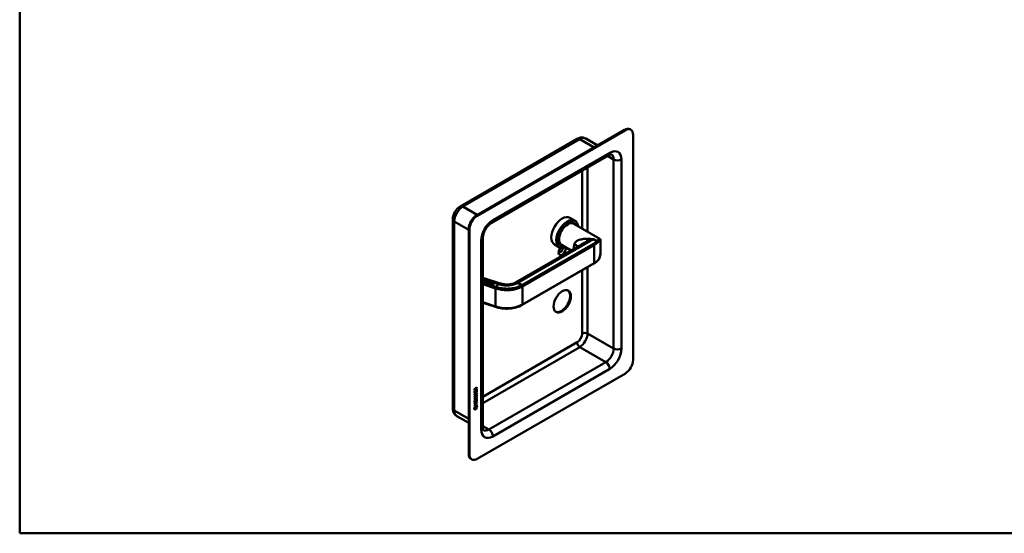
# Model space of a CAD drawing. Header units: millimetres. Extents: x 20 to 833, y 20 to 574.
# Tile 1 of 4: x 20 to 377, y 20 to 206. Entities that reach past the tile are written whole.
import ezdxf

# ---------------------------------------------------------------- set-up
doc = ezdxf.new("R2010")
doc.units = ezdxf.units.MM
doc.header["$LTSCALE"] = 2
for name, color, linetype, lineweight in [('Sichtbare Kanten(DIN)', 7, 'Continuous', 50), ('Sichtbare tangentiale Kanten(DIN)', 7, 'Continuous', 50), ('Skizziergeometrie(DIN)', 7, 'Continuous', 50)]:
    doc.layers.add(name, color=color, linetype=linetype, lineweight=lineweight)

# ---------------------------------------------------------------- blocks, each defined once
blk = doc.blocks.new('Ränder Standardrahmen')
at = {"layer": 'Skizziergeometrie(DIN)', "flags": 128}
blk.add_lwpolyline([(10, 10), (10, 287), (410, 287), (410, 10), (10, 10)], dxfattribs=at)

msp = doc.modelspace()

# ---------------------------------------------------------------- linework, layer by layer
at = {"layer": 'Sichtbare Kanten(DIN)'}
for p, q in [((239.495, 166.378), (185.755, 135.351)), ((239.778, 166.214), (186.038, 135.187)), ((241.778, 166.412), (241.495, 166.576)), ((242.606, 82.932), (242.606, 164.581)), ((222.332, 163.119), (179.905, 138.624)), ((229.753, 160.753), (225.432, 163.248)), ((233.707, 157.134), (191.28, 132.639)), ((177.167, 133.881), (177.167, 65.295)), ((219.668, 134.485), (221.478, 133.44)), ((220.921, 132.606), (221.091, 132.508)), ((221.048, 132.303), (230.572, 126.804)), ((182.927, 130.452), (182.927, 48.802)), ((183.209, 130.288), (183.209, 48.639)), ((188.038, 127.022), (188.038, 58.437)), ((222.653, 126.295), (222.653, 126.295)), ((230.807, 122.818), (230.807, 126.327)), ((223.837, 124.796), (199.904, 110.979)), ((214.068, 124.785), (215.878, 123.74)), ((216.321, 124.639), (216.491, 124.541)), ((216.648, 124.682), (220.143, 122.664)), ((228.381, 117.858), (202.36, 102.834)), ((188.038, 112.702), (194.36, 110.678)), ((188.31, 111.785), (188.038, 111.502)), ((188.038, 111.653), (188.061, 111.646)), ((188.038, 111.646), (188.061, 111.639)), ((188.061, 111.646), (188.222, 111.813)), ((188.061, 111.639), (188.222, 111.806)), ((188.061, 111.646), (188.061, 111.639)), ((188.125, 111.34), (188.495, 111.725)), ((188.597, 111.189), (188.125, 111.34)), ((188.13, 111.339), (188.495, 111.719)), ((188.222, 111.813), (188.31, 111.785)), ((188.222, 111.813), (188.222, 111.806)), ((188.222, 111.806), (188.305, 111.78)), ((188.377, 111.483), (188.258, 111.359)), ((188.258, 111.359), (188.642, 111.236)), ((188.258, 111.359), (188.258, 111.353)), ((188.258, 111.353), (188.637, 111.231)), ((188.714, 111.375), (188.377, 111.483)), ((188.537, 111.65), (188.422, 111.53)), ((188.422, 111.53), (188.759, 111.422)), ((188.422, 111.53), (188.422, 111.523)), ((188.422, 111.523), (188.754, 111.417)), ((188.495, 111.725), (188.962, 111.576)), ((188.495, 111.725), (188.495, 111.719)), ((188.495, 111.719), (188.957, 111.571)), ((188.917, 111.529), (188.537, 111.65)), ((188.642, 111.236), (188.597, 111.189)), ((188.759, 111.422), (188.714, 111.375)), ((188.882, 111.312), (189.095, 111.533)), ((188.882, 111.305), (189.095, 111.527)), ((188.962, 111.576), (188.917, 111.529)), ((188.924, 111.198), (188.924, 111.191)), ((189.183, 111.505), (188.967, 111.28)), ((189.034, 111.104), (189.036, 111.103)), ((189.034, 111.097), (189.036, 111.097)), ((189.095, 111.533), (189.183, 111.505)), ((189.095, 111.533), (189.095, 111.527)), ((189.095, 111.527), (189.178, 111.5)), ((189.331, 111.164), (189.546, 111.389)), ((189.331, 111.157), (189.546, 111.382)), ((189.634, 111.361), (189.422, 111.139)), ((189.488, 111.003), (189.488, 110.997)), ((189.546, 111.389), (189.634, 111.361)), ((189.546, 111.389), (189.546, 111.382)), ((189.546, 111.382), (189.63, 111.356)), ((189.745, 111.161), (189.745, 111.154)), ((189.749, 111.144), (189.749, 111.137)), ((189.755, 111.136), (189.758, 111.134)), ((189.755, 111.13), (189.758, 111.127)), ((189.866, 111.221), (189.861, 111.222)), ((189.883, 110.911), (189.884, 110.913)), ((189.883, 110.911), (189.883, 110.905)), ((189.883, 110.905), (189.884, 110.906)), ((189.898, 110.94), (189.898, 110.933)), ((190.082, 110.813), (190.082, 110.807)), ((190.202, 111.149), (190.135, 111.11)), ((190.339, 110.971), (190.339, 110.964)), ((190.343, 110.954), (190.343, 110.947)), ((190.349, 110.946), (190.352, 110.944)), ((190.349, 110.94), (190.352, 110.937)), ((190.46, 111.031), (190.455, 111.032)), ((190.629, 110.539), (190.999, 110.924)), ((190.634, 110.537), (190.999, 110.917)), ((190.796, 110.958), (190.729, 110.92)), ((191.042, 110.849), (190.926, 110.728)), ((190.999, 110.924), (191.466, 110.774)), ((190.999, 110.924), (190.999, 110.917)), ((190.999, 110.917), (191.462, 110.769)), ((191.421, 110.727), (191.042, 110.849)), ((191.466, 110.774), (191.421, 110.727)), ((190.476, 110.721), (190.478, 110.723)), ((190.476, 110.721), (190.476, 110.715)), ((190.476, 110.715), (190.478, 110.716)), ((190.492, 110.749), (190.492, 110.743)), ((191.101, 110.388), (190.629, 110.539)), ((190.881, 110.681), (190.762, 110.558)), ((190.762, 110.558), (191.146, 110.435)), ((190.762, 110.558), (190.762, 110.551)), ((190.762, 110.551), (191.142, 110.43)), ((191.219, 110.573), (190.881, 110.681)), ((190.926, 110.728), (191.264, 110.62)), ((190.926, 110.728), (190.926, 110.722)), ((190.926, 110.722), (191.259, 110.615)), ((191.146, 110.435), (191.101, 110.388)), ((191.264, 110.62), (191.219, 110.573)), ((191.266, 110.335), (191.636, 110.72)), ((191.355, 110.307), (191.266, 110.335)), ((191.271, 110.334), (191.636, 110.714)), ((191.503, 110.46), (191.355, 110.307)), ((191.701, 110.397), (191.503, 110.46)), ((191.679, 110.645), (191.548, 110.508)), ((191.548, 110.508), (191.755, 110.441)), ((191.548, 110.508), (191.548, 110.501)), ((191.548, 110.501), (191.755, 110.435)), ((191.636, 110.72), (191.942, 110.622)), ((191.636, 110.72), (191.636, 110.714)), ((191.636, 110.714), (191.942, 110.615)), ((191.887, 110.578), (191.679, 110.645)), ((191.73, 110.187), (191.701, 110.397)), ((191.831, 110.154), (191.73, 110.187)), ((191.801, 110.374), (191.831, 110.154)), ((191.801, 110.374), (191.801, 110.368)), ((191.801, 110.368), (191.83, 110.155)), ((191.942, 110.622), (191.942, 110.615)), ((191.979, 110.504), (191.979, 110.497)), ((192.708, 102.151), (188.038, 103.646)), ((186.038, 47.006), (239.778, 78.033)), ((185.842, 72.298), (185.076, 71.855)), ((185.884, 72.274), (185.076, 71.806)), ((185.076, 71.806), (185.076, 72.235)), ((185.076, 71.569), (185.175, 71.626)), ((185.076, 70.915), (185.076, 71.569)), ((185.132, 72.302), (185.132, 72.012)), ((185.132, 72.012), (185.175, 71.988)), ((185.132, 71.602), (185.132, 71.119)), ((185.174, 72.278), (185.175, 71.988)), ((185.175, 71.988), (185.462, 72.154)), ((185.175, 71.626), (185.175, 71.095)), ((185.377, 72.598), (185.419, 72.574)), ((185.428, 71.714), (185.526, 71.771)), ((185.428, 71.241), (185.428, 71.714)), ((185.462, 72.154), (185.462, 72.444)), ((185.484, 71.746), (185.484, 71.323)), ((185.504, 72.635), (185.546, 72.611)), ((185.841, 72.947), (185.519, 72.514)), ((185.519, 72.514), (185.561, 72.489)), ((185.519, 72.514), (185.519, 72.236)), ((185.519, 72.236), (185.561, 72.211)), ((185.526, 71.771), (185.526, 71.298)), ((185.546, 72.611), (185.884, 73.064)), ((185.884, 72.923), (185.561, 72.489)), ((185.561, 72.489), (185.561, 72.211)), ((185.561, 72.211), (185.884, 72.398)), ((185.786, 71.986), (185.884, 72.043)), ((185.786, 71.448), (185.786, 71.986)), ((185.841, 73.007), (185.841, 72.947)), ((185.841, 72.947), (185.884, 72.923)), ((185.842, 72.374), (185.842, 72.298)), ((185.842, 72.298), (185.884, 72.274)), ((185.842, 72.019), (185.843, 71.407)), ((185.884, 73.064), (185.884, 72.923)), ((185.884, 72.398), (185.884, 72.274)), ((185.884, 72.043), (185.885, 71.382)), ((185.843, 71.407), (185.076, 70.964)), ((185.885, 71.382), (185.076, 70.915)), ((185.078, 69.005), (185.543, 69.274)), ((185.508, 69.179), (185.078, 68.931)), ((185.55, 69.155), (185.078, 68.882)), ((185.078, 68.882), (185.078, 69.005)), ((185.078, 68.373), (185.55, 68.646)), ((185.501, 68.544), (185.078, 68.299)), ((185.544, 68.519), (185.078, 68.25)), ((185.078, 68.25), (185.078, 68.373)), ((185.078, 68.064), (185.177, 68.121)), ((185.079, 67.409), (185.078, 68.064)), ((185.845, 67.901), (185.079, 67.458)), ((185.125, 70.69), (185.221, 70.713)), ((185.126, 69.859), (185.222, 69.882)), ((185.132, 71.119), (185.175, 71.095)), ((185.135, 68.096), (185.135, 67.614)), ((185.139, 70.313), (185.141, 70.308)), ((185.14, 69.481), (185.142, 69.477)), ((185.167, 70.278), (185.209, 70.254)), ((185.167, 69.447), (185.21, 69.423)), ((185.175, 71.095), (185.428, 71.241)), ((185.177, 68.121), (185.177, 67.589)), ((185.182, 70.288), (185.184, 70.284)), ((185.182, 69.457), (185.184, 69.452)), ((185.375, 70.368), (185.378, 70.375)), ((185.376, 69.537), (185.379, 69.544)), ((185.43, 68.208), (185.529, 68.265)), ((185.43, 67.736), (185.43, 68.208)), ((185.482, 70.605), (185.525, 70.581)), ((185.483, 69.774), (185.525, 69.749)), ((185.484, 71.323), (185.526, 71.298)), ((185.486, 68.241), (185.486, 67.817)), ((185.496, 70.678), (185.539, 70.653)), ((185.497, 69.847), (185.539, 69.822)), ((185.526, 71.298), (185.786, 71.448)), ((185.529, 68.265), (185.529, 67.793)), ((185.529, 67.793), (185.789, 67.943)), ((185.549, 70.847), (185.591, 70.823)), ((185.549, 70.016), (185.592, 69.991)), ((185.629, 70.932), (185.625, 70.93)), ((185.629, 70.101), (185.626, 70.099)), ((185.629, 70.932), (185.671, 70.907)), ((185.629, 70.101), (185.672, 70.076)), ((185.671, 70.907), (185.668, 70.906)), ((185.672, 70.076), (185.668, 70.074)), ((185.702, 69.22), (185.745, 69.195)), ((185.708, 70.939), (185.751, 70.915)), ((185.709, 70.108), (185.751, 70.083)), ((185.788, 70.479), (185.83, 70.454)), ((185.788, 69.648), (185.831, 69.623)), ((185.788, 68.481), (185.887, 68.538)), ((185.789, 67.943), (185.788, 68.481)), ((185.799, 69.043), (185.799, 69.046)), ((185.843, 71.407), (185.885, 71.382)), ((185.844, 68.513), (185.845, 67.901)), ((185.845, 67.901), (185.887, 67.877)), ((185.887, 68.538), (185.887, 67.877)), ((184.931, 65.141), (185.059, 65.912)), ((186.038, 65.781), (184.931, 65.141)), ((185.995, 65.806), (184.94, 65.195)), ((185.059, 65.912), (185.91, 66.404)), ((185.061, 65.123), (185.908, 65.613)), ((185.866, 65.265), (185.061, 64.799)), ((185.909, 65.24), (185.061, 64.75)), ((185.061, 64.75), (185.061, 65.123)), ((185.887, 67.877), (185.079, 67.409)), ((185.079, 67.15), (185.887, 67.618)), ((185.388, 67.255), (185.079, 67.076)), ((185.43, 67.23), (185.079, 67.027)), ((185.079, 67.027), (185.079, 67.15)), ((185.845, 66.887), (185.079, 66.444)), ((185.888, 66.863), (185.079, 66.395)), ((185.079, 66.518), (185.431, 66.722)), ((185.079, 66.395), (185.079, 66.518)), ((185.135, 67.614), (185.177, 67.589)), ((185.177, 67.589), (185.43, 67.736)), ((185.388, 67.255), (185.43, 67.23)), ((185.431, 66.722), (185.43, 67.23)), ((185.486, 67.817), (185.529, 67.793)), ((185.845, 67.519), (185.489, 67.313)), ((185.489, 67.313), (185.531, 67.289)), ((185.489, 67.313), (185.489, 66.804)), ((185.489, 66.804), (185.531, 66.78)), ((185.887, 67.494), (185.531, 67.289)), ((185.531, 67.289), (185.531, 66.78)), ((185.531, 66.78), (185.888, 66.986)), ((185.845, 67.593), (185.845, 67.519)), ((185.845, 67.519), (185.887, 67.494)), ((185.845, 66.961), (185.845, 66.887)), ((185.845, 66.887), (185.888, 66.863)), ((185.866, 65.589), (185.866, 65.265)), ((185.866, 65.265), (185.909, 65.24)), ((185.876, 66.385), (185.995, 65.806)), ((185.887, 67.618), (185.887, 67.494)), ((185.888, 66.986), (185.888, 66.863)), ((185.908, 65.613), (185.909, 65.24)), ((185.91, 66.404), (186.038, 65.781)), ((185.995, 65.806), (186.038, 65.781)), ((182.927, 60.051), (178.605, 62.546)), ((184.038, 46.808), (183.755, 46.971))]:
    msp.add_line(p, q, dxfattribs=at)
for centre, major_axis, ratio, start_param, end_param in [((239.495, 163.112), (2, 3.464), 0.5773503, 0, 0.7853982), ((239.778, 162.948), (2, 3.464), 0.5773503, 5.4977871, 7.0685835), ((185.755, 132.085), (-2, -3.464), 0.5773503, 3.9269908, 5.4977871), ((186.038, 131.921), (2, 3.464), 0.5773503, 0.7853982, 2.3561945), ((216.868, 129.635), (-2.8, -4.85), 0.5773503, 3.1415927, 6.2831853), ((218.678, 128.59), (2.8, 4.85), 0.5773503, 5.616239, 10.0917243), ((218.734, 128.557), (-2.76, -4.78), 0.5773503, 2.4932761, 6.9315019), ((218.734, 128.557), (2.34, 4.053), 0.5773503, 5.9355207, 9.7724426), ((218.791, 128.525), (2.3, 3.984), 0.5773503, 5.9872224, 9.7207409), ((218.848, 128.492), (-2.2, -3.811), 0.5773503, 3.1415927, 6.2831853), ((218.848, 128.492), (-2.26, -3.914), 0.5773503, 2.9106512, 6.5141268), ((218.706, 128.574), (2.32, 4.018), 0.5773503, 6.0274328, 7.0642824), ((218.621, 128.623), (2.3, 3.984), 0.5773503, 0, 0.2200524), ((218.565, 128.655), (2.32, 4.018), 0.5773503, 6.1459819, 6.2527018), ((218.706, 128.574), (-2.32, -4.018), 0.5773503, 5.5020883, 6.5389379), ((216.868, 122.613), (-0.93, -1.611), 0.5773503, 4.427919, 8.9074708), ((216.302, 122.94), (-0.53, -0.918), 0.5773503, 5.8272815, 8.7701358), ((218.621, 128.623), (-2.3, -3.984), 0.5773503, 6.0631329, 6.2831853), ((218.565, 128.655), (-2.32, -4.018), 0.5773503, 0.0304835, 0.1372034), ((190.467, 111.477), (-1.642, -0.294), 0.2309529, 5.975628, 6.6939674), ((190.467, 111.47), (-1.642, -0.294), 0.2309529, 5.975628, 6.2335522), ((196.688, 112.782), (-7.763, -1.596), 0.0856843, 6.1593643, 6.4342973), ((196.688, 112.776), (-7.763, -1.596), 0.0856843, 6.2655669, 6.4342973), ((188.824, 112.002), (0.513, -0.928), 0.5705862, 5.7402878, 6.4587518), ((189.768, 111.143), (0.0229, -0.0218), 0.433477, 4.2317713, 4.5398494), ((189.768, 111.136), (0.0229, -0.0218), 0.433477, 4.2317713, 4.5398494), ((189.574, 111.126), (0.32, -0.2), 0.450106, 5.6516471, 6.1733399), ((189.574, 111.119), (0.32, -0.2), 0.450106, 5.6516471, 6.1733399), ((189.956, 111.06), (0.207, -0.118), 0.5340146, 2.3226295, 2.7804608), ((190.475, 110.789), (0.687, -0.411), 0.1980655, 2.7066199, 2.7657608), ((190.362, 110.952), (-0.0229, 0.0218), 0.433477, 1.0901786, 1.3982568), ((190.362, 110.946), (-0.0229, 0.0218), 0.433477, 1.0901786, 1.3982568), ((190.549, 110.872), (-0.206, 0.117), 0.5339441, 5.4591452, 5.9194389), ((191.022, 110.629), (-0.641, 0.381), 0.20617, 5.8288942, 5.8898536), ((200.604, 109.766), (-0.7, 1.212), 0.5773503, 0, 0.0026619), ((190.168, 110.936), (-0.32, 0.2), 0.4498595, 2.5105613, 3.0319491), ((190.168, 110.929), (-0.32, 0.2), 0.4498595, 2.5105613, 3.0319491), ((191.715, 110.671), (0.352, -0.198), 0.6389549, 5.2892437, 6.1200512), ((191.554, 110.477), (0.425, 0.029), 0.3026485, 5.9608048, 6.9335493), ((191.554, 110.471), (0.425, 0.029), 0.3026485, 5.9608048, 6.2622393), ((193.994, 109.536), (0.366, 1.143), 0.3958454, 6.282649, 6.2831853), ((216.585, 104.324), (-2.23, -3.862), 0.5773503, 0.0634602, 3.0781324), ((192.83, 102.532), (-0.122, -0.381), 0.3958454, 0, 0.00247), ((202.16, 103.181), (0.2, -0.346), 0.5773503, 6.2769551, 6.2831853), ((239.778, 81.299), (-2, -3.464), 0.5773503, 0.7853982, 2.3561945), ((185.466, 72.243), (0.176, -0.345), 0.820823, 3.18389, 4.1566344), ((185.508, 72.219), (0.176, -0.345), 0.820823, 3.18389, 4.1566344), ((185.114, 71.964), (0.367, 0.732), 0.3493643, 5.9412708, 6.7720784), ((185.072, 71.989), (0.367, 0.732), 0.3493643, 5.9412708, 6.1771749), ((185.496, 71.535), (-0.325, -1.256), 0.1533152, 6.0268629, 6.0878223), ((185.52, 70.798), (-0.35, -1.35), 0.1467424, 6.0372359, 6.0963768), ((185.35, 70.694), (-0.178, -0.418), 0.3259014, 6.003222, 6.2433838), ((185.352, 69.866), (-0.18, -0.422), 0.32434, 6.0050147, 6.2438952), ((185.538, 71.511), (-0.325, -1.256), 0.1533152, 6.0268629, 6.0878223), ((185.563, 70.774), (-0.35, -1.35), 0.1467424, 6.0372359, 6.0963768), ((185.392, 70.669), (-0.178, -0.418), 0.3259014, 6.003222, 6.4635157), ((185.395, 69.842), (-0.18, -0.422), 0.32434, 6.0050147, 6.462846), ((185.358, 70.367), (-0.0283, -0.0614), 0.2141122, 1.3869835, 1.6950616), ((185.359, 69.535), (-0.0283, -0.0614), 0.2141122, 1.3869835, 1.6950616), ((184.42, 69.447), (1.39, -0.562), 0.6424682, 5.8188792, 6.5372185), ((184.465, 67.123), (1.353, 2.2), 0.2164514, 5.9459902, 6.6644541), ((184.462, 69.422), (1.39, -0.562), 0.6424682, 5.8188792, 6.5372185), ((179.162, 71.677), (6.604, -2.803), 0.2352596, 6.1079781, 6.3829111), ((185.443, 70.273), (-0.258, -0.67), 0.2803173, 3.0974134, 3.4600953), ((185.444, 69.443), (-0.257, -0.669), 0.2805319, 3.097385, 3.4603351), ((185.485, 70.249), (-0.258, -0.67), 0.2803173, 2.9387075, 3.4600953), ((185.486, 69.418), (-0.257, -0.669), 0.2805319, 2.9386423, 3.4603351), ((184.422, 67.147), (1.353, 2.2), 0.2164514, 5.9459902, 6.2453821), ((185.755, 50.435), (-2, -3.464), 0.5773503, 5.4977871, 6.2831853), ((186.038, 50.272), (-2, -3.464), 0.5773503, 5.4977871, 7.0685835)]:
    msp.add_ellipse(centre, major_axis=major_axis, ratio=ratio, start_param=start_param, end_param=end_param, dxfattribs=at)
msp.add_ellipse((216.868, 104.16), major_axis=(2.23, 3.862), ratio=0.5773503, dxfattribs=at)
for points, knots in [([(225.432, 163.248), (225.222, 163.369), (224.996, 163.46), (224.539, 163.58), (224.309, 163.608), (223.863, 163.613), (223.648, 163.59), (223.238, 163.507), (223.044, 163.447), (222.674, 163.302), (222.499, 163.215), (222.332, 163.119)], [0.78539816, 0.78539816, 0.78539816, 0.78539816, 0.9424778, 0.9424778, 1.09955743, 1.09955743, 1.25663706, 1.25663706, 1.41371669, 1.41371669, 1.57079633, 1.57079633, 1.57079633, 1.57079633]), ([(234.707, 157.431), (234.707, 157.431), (234.707, 157.432), (234.682, 157.438), (234.657, 157.443), (234.565, 157.444), (234.5, 157.44), (234.329, 157.405), (234.224, 157.375), (233.985, 157.281), (233.85, 157.217), (233.707, 157.134)], [0.78539816, 0.78539816, 0.78539816, 0.78539816, 0.9424778, 0.9424778, 1.09955743, 1.09955743, 1.25663706, 1.25663706, 1.41371669, 1.41371669, 1.57079633, 1.57079633, 1.57079633, 1.57079633]), ([(179.905, 138.624), (179.571, 138.431), (179.27, 138.198), (178.721, 137.675), (178.474, 137.385), (178.035, 136.763), (177.843, 136.431), (177.524, 135.74), (177.396, 135.381), (177.218, 134.644), (177.167, 134.266), (177.167, 133.881)], [1.5707963, 1.5707963, 1.5707963, 1.5707963, 1.8849556, 1.8849556, 2.1991149, 2.1991149, 2.5132741, 2.5132741, 2.8274334, 2.8274334, 3.1415927, 3.1415927, 3.1415927, 3.1415927]), ([(191.28, 132.639), (191.055, 132.508), (190.806, 132.332), (190.289, 131.882), (190.02, 131.605), (189.499, 130.971), (189.249, 130.611), (188.806, 129.849), (188.613, 129.447), (188.31, 128.657), (188.199, 128.27), (188.066, 127.584), (188.038, 127.282), (188.038, 127.022)], [1.5707963, 1.5707963, 1.5707963, 1.5707963, 1.8179228, 1.8179228, 2.0784055, 2.0784055, 2.3493544, 2.3493544, 2.6241933, 2.6241933, 2.8954114, 2.8954114, 3.1415927, 3.1415927, 3.1415927, 3.1415927]), ([(230.571, 126.804), (230.631, 126.77), (230.683, 126.718), (230.748, 126.623), (230.767, 126.577), (230.798, 126.478), (230.803, 126.429), (230.807, 126.366), (230.807, 126.347), (230.808, 126.329)], [0, 0, 0, 0, 0.07712177, 0.07712177, 0.14522225, 0.14522225, 0.24305069, 0.24305069, 0.28676336, 0.28676336, 0.28676336, 0.28676336]), ([(230.807, 122.685), (230.803, 122.163), (230.772, 121.647), (230.607, 120.603), (230.457, 120.071), (230.086, 119.332), (229.909, 119.074), (229.702, 118.861)], [0.0228991, 0.0228991, 0.0228991, 0.0228991, 0.4180602, 0.4180602, 0.8749731, 0.8749731, 1.1645318, 1.1645318, 1.1645318, 1.1645318]), ([(229.69, 118.849), (229.618, 118.775), (229.542, 118.703), (229.384, 118.562), (229.302, 118.493), (229.133, 118.357), (229.045, 118.291), (228.865, 118.162), (228.772, 118.099), (228.58, 117.976), (228.482, 117.916), (228.381, 117.858)], [1.30450231, 1.30450231, 1.30450231, 1.30450231, 1.35776111, 1.35776111, 1.41101992, 1.41101992, 1.46427872, 1.46427872, 1.51753752, 1.51753752, 1.57079633, 1.57079633, 1.57079633, 1.57079633]), ([(189.331, 111.164), (189.311, 111.144), (189.286, 111.123), (189.239, 111.1), (189.22, 111.094), (189.18, 111.086), (189.16, 111.084), (189.115, 111.085), (189.092, 111.089), (189.058, 111.097), (189.047, 111.1), (189.036, 111.103)], [0, 0, 0, 0, 0.030130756, 0.030130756, 0.046431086, 0.046431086, 0.062072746, 0.062072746, 0.079974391, 0.079974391, 0.089297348, 0.089297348, 0.089297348, 0.089297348]), ([(189.036, 111.097), (189.047, 111.093), (189.058, 111.09), (189.092, 111.082), (189.115, 111.079), (189.16, 111.077), (189.18, 111.079), (189.22, 111.087), (189.239, 111.094), (189.286, 111.117), (189.311, 111.137), (189.331, 111.157)], [-0.089297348, -0.089297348, -0.089297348, -0.089297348, -0.079974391, -0.079974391, -0.062072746, -0.062072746, -0.046431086, -0.046431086, -0.030130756, -0.030130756, 0, 0, 0, 0]), ([(194.36, 110.678), (194.79, 110.541), (195.246, 110.425), (196.033, 110.307), (196.352, 110.28), (197.109, 110.262), (197.556, 110.289), (198.404, 110.414), (198.816, 110.516), (199.446, 110.742), (199.695, 110.858), (199.902, 110.978)], [0, 0, 0, 0, 0.3758296, 0.3758296, 0.615187, 0.615187, 0.9443528, 0.9443528, 1.2745142, 1.2745142, 1.5284871, 1.5284871, 1.5284871, 1.5284871]), ([(202.359, 102.834), (201.73, 102.471), (200.993, 102.169), (199.412, 101.727), (198.548, 101.583), (196.819, 101.468), (195.931, 101.494), (194.254, 101.71), (193.453, 101.913), (192.709, 102.151)], [0, 0, 0, 0, 0.6553372, 0.6553372, 1.3111067, 1.3111067, 1.9605323, 1.9605323, 2.5987322, 2.5987322, 2.5987322, 2.5987322]), ([(185.702, 69.22), (185.7, 69.221), (185.697, 69.222), (185.677, 69.231), (185.657, 69.233), (185.595, 69.224), (185.55, 69.204), (185.508, 69.179)], [0.060556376, 0.060556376, 0.060556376, 0.060556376, 0.064390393, 0.064390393, 0.08887549, 0.08887549, 0.134135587, 0.134135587, 0.134135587, 0.134135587]), ([(185.799, 69.046), (185.799, 69.061), (185.799, 69.076), (185.794, 69.118), (185.788, 69.142), (185.766, 69.179), (185.753, 69.192), (185.719, 69.207), (185.699, 69.208), (185.638, 69.2), (185.593, 69.179), (185.55, 69.155)], [0, 0, 0, 0, 0.01400423, 0.01400423, 0.0408947, 0.0408947, 0.06439039, 0.06439039, 0.08887549, 0.08887549, 0.13413559, 0.13413559, 0.13413559, 0.13413559]), ([(177.167, 65.295), (177.167, 65.102), (177.18, 64.908), (177.238, 64.514), (177.284, 64.316), (177.417, 63.92), (177.505, 63.722), (177.732, 63.338), (177.872, 63.153), (178.203, 62.817), (178.396, 62.667), (178.605, 62.546)], [3.14159265, 3.14159265, 3.14159265, 3.14159265, 3.29867229, 3.29867229, 3.45575192, 3.45575192, 3.61283155, 3.61283155, 3.76991118, 3.76991118, 3.92699082, 3.92699082, 3.92699082, 3.92699082]), ([(188.038, 58.437), (188.038, 58.271), (188.049, 58.122), (188.087, 57.868), (188.114, 57.762), (188.169, 57.597), (188.198, 57.538), (188.244, 57.459), (188.262, 57.44), (188.28, 57.422), (188.28, 57.422), (188.28, 57.422)], [3.14159265, 3.14159265, 3.14159265, 3.14159265, 3.29867229, 3.29867229, 3.45575192, 3.45575192, 3.61283155, 3.61283155, 3.76991118, 3.76991118, 3.92699082, 3.92699082, 3.92699082, 3.92699082])]:
    msp.add_open_spline(points, degree=3, knots=knots, dxfattribs=at)
for points in [[(230.807, 126.329), (230.807, 126.328), (230.807, 126.327), (230.807, 126.327)], [(230.807, 122.817), (230.807, 122.803), (230.807, 122.789), (230.807, 122.775)], [(189.421, 110.96), (189.424, 110.963), (189.488, 111.003), (189.488, 111.003)], [(189.559, 110.876), (189.486, 110.905), (189.429, 110.951), (189.421, 110.96)], [(189.425, 110.956), (189.44, 110.966), (189.488, 110.997), (189.488, 110.997)], [(189.488, 111.003), (189.488, 111.003), (189.528, 110.964), (189.587, 110.934)], [(189.488, 110.997), (189.488, 110.997), (189.528, 110.957), (189.587, 110.928)], [(189.619, 110.855), (189.599, 110.861), (189.58, 110.868), (189.559, 110.876)], [(189.587, 110.934), (189.655, 110.9), (189.72, 110.88), (189.78, 110.879)], [(189.587, 110.928), (189.655, 110.894), (189.72, 110.873), (189.78, 110.873)], [(189.796, 110.827), (189.74, 110.825), (189.682, 110.834), (189.619, 110.855)], [(189.675, 111.103), (189.64, 111.134), (189.629, 111.172), (189.671, 111.214)], [(189.644, 111.157), (189.645, 111.173), (189.653, 111.19), (189.671, 111.208)], [(189.671, 111.214), (189.684, 111.228), (189.688, 111.23), (189.694, 111.234)], [(189.671, 111.208), (189.684, 111.221), (189.688, 111.224), (189.694, 111.228)], [(189.776, 111.036), (189.727, 111.062), (189.697, 111.082), (189.675, 111.103)], [(189.694, 111.234), (189.73, 111.262), (189.794, 111.282), (189.873, 111.275)], [(189.694, 111.228), (189.73, 111.255), (189.794, 111.276), (189.873, 111.269)], [(189.785, 111.21), (189.752, 111.195), (189.736, 111.167), (189.749, 111.144)], [(189.745, 111.154), (189.745, 111.148), (189.746, 111.143), (189.749, 111.137)], [(189.758, 111.134), (189.774, 111.116), (189.805, 111.096), (189.855, 111.071)], [(189.758, 111.127), (189.774, 111.11), (189.805, 111.09), (189.855, 111.064)], [(189.816, 111.015), (189.81, 111.018), (189.777, 111.036), (189.776, 111.036)], [(189.983, 110.901), (189.955, 110.86), (189.895, 110.829), (189.796, 110.827)], [(189.892, 110.958), (189.88, 110.974), (189.856, 110.993), (189.816, 111.015)], [(189.855, 111.071), (189.93, 111.032), (189.966, 111.003), (189.987, 110.971)], [(189.855, 111.064), (189.93, 111.026), (189.966, 110.996), (189.987, 110.965)], [(189.873, 111.275), (189.941, 111.27), (189.999, 111.256), (190.07, 111.226)], [(189.873, 111.269), (189.941, 111.263), (189.999, 111.25), (190.07, 111.219)], [(189.884, 110.913), (189.9, 110.929), (189.902, 110.942), (189.892, 110.958)], [(189.884, 110.906), (189.893, 110.916), (189.898, 110.924), (189.898, 110.933)], [(190.047, 111.166), (189.996, 111.193), (189.945, 111.211), (189.887, 111.219)], [(189.987, 110.971), (190.001, 110.95), (190.001, 110.927), (189.983, 110.901)], [(189.987, 110.965), (189.993, 110.956), (189.996, 110.947), (189.997, 110.937)], [(190.015, 110.77), (190.018, 110.773), (190.082, 110.813), (190.082, 110.813)], [(190.153, 110.686), (190.08, 110.715), (190.023, 110.761), (190.015, 110.77)], [(190.019, 110.766), (190.034, 110.776), (190.082, 110.807), (190.082, 110.807)], [(190.135, 111.11), (190.135, 111.11), (190.074, 111.151), (190.047, 111.166)], [(190.07, 111.226), (190.101, 111.213), (190.144, 111.192), (190.175, 111.17)], [(190.07, 111.219), (190.101, 111.207), (190.144, 111.186), (190.175, 111.163)], [(190.082, 110.813), (190.082, 110.813), (190.122, 110.774), (190.18, 110.744)], [(190.082, 110.807), (190.082, 110.807), (190.122, 110.767), (190.18, 110.738)], [(190.175, 111.17), (190.184, 111.163), (190.202, 111.149), (190.202, 111.149)], [(190.175, 111.163), (190.181, 111.159), (190.191, 111.151), (190.197, 111.146)], [(190.269, 110.913), (190.234, 110.944), (190.223, 110.982), (190.265, 111.024)], [(190.238, 110.967), (190.239, 110.983), (190.247, 111), (190.265, 111.018)], [(190.265, 111.024), (190.278, 111.038), (190.282, 111.04), (190.287, 111.044)], [(190.265, 111.018), (190.278, 111.031), (190.282, 111.034), (190.287, 111.038)], [(190.37, 110.846), (190.321, 110.871), (190.291, 110.892), (190.269, 110.913)], [(190.287, 111.044), (190.324, 111.072), (190.388, 111.092), (190.467, 111.085)], [(190.287, 111.038), (190.324, 111.065), (190.388, 111.085), (190.467, 111.079)], [(190.379, 111.02), (190.346, 111.004), (190.33, 110.976), (190.343, 110.954)], [(190.339, 110.964), (190.339, 110.958), (190.34, 110.953), (190.343, 110.947)], [(190.352, 110.944), (190.368, 110.926), (190.399, 110.906), (190.449, 110.881)], [(190.352, 110.937), (190.368, 110.92), (190.399, 110.9), (190.449, 110.874)], [(190.41, 110.825), (190.404, 110.828), (190.371, 110.846), (190.37, 110.846)], [(190.485, 110.768), (190.474, 110.784), (190.45, 110.803), (190.41, 110.825)], [(190.449, 110.881), (190.524, 110.842), (190.56, 110.812), (190.581, 110.781)], [(190.449, 110.874), (190.524, 110.835), (190.56, 110.806), (190.581, 110.774)], [(190.467, 111.085), (190.535, 111.08), (190.593, 111.066), (190.664, 111.036)], [(190.467, 111.079), (190.535, 111.073), (190.593, 111.06), (190.664, 111.029)], [(190.478, 110.723), (190.494, 110.739), (190.496, 110.752), (190.485, 110.768)], [(190.641, 110.976), (190.59, 111.003), (190.538, 111.021), (190.481, 111.029)], [(190.581, 110.781), (190.595, 110.76), (190.595, 110.737), (190.577, 110.711)], [(190.581, 110.774), (190.587, 110.766), (190.59, 110.757), (190.591, 110.747)], [(190.729, 110.92), (190.729, 110.92), (190.668, 110.961), (190.641, 110.976)], [(190.664, 111.036), (190.695, 111.023), (190.737, 111.002), (190.769, 110.98)], [(190.664, 111.029), (190.695, 111.017), (190.737, 110.996), (190.769, 110.973)], [(190.769, 110.98), (190.778, 110.973), (190.796, 110.958), (190.796, 110.958)], [(190.769, 110.973), (190.775, 110.969), (190.785, 110.961), (190.791, 110.956)], [(190.213, 110.664), (190.193, 110.671), (190.174, 110.678), (190.153, 110.686)], [(190.18, 110.744), (190.249, 110.71), (190.314, 110.69), (190.373, 110.689)], [(190.18, 110.738), (190.249, 110.704), (190.314, 110.683), (190.373, 110.683)], [(190.39, 110.637), (190.334, 110.635), (190.276, 110.644), (190.213, 110.664)], [(190.577, 110.711), (190.549, 110.67), (190.489, 110.639), (190.39, 110.637)], [(190.478, 110.716), (190.487, 110.726), (190.492, 110.734), (190.492, 110.743)], [(191.755, 110.441), (191.819, 110.421), (191.906, 110.408), (191.96, 110.464)], [(191.755, 110.435), (191.819, 110.414), (191.906, 110.402), (191.96, 110.458)], [(191.942, 110.622), (192.043, 110.587), (192.121, 110.521), (192.042, 110.439)], [(191.942, 110.615), (192.012, 110.591), (192.072, 110.552), (192.074, 110.502)], [(185.076, 72.235), (185.08, 72.382), (185.145, 72.57), (185.318, 72.671)], [(185.377, 72.598), (185.355, 72.611), (185.323, 72.608), (185.278, 72.582)], [(185.462, 72.444), (185.462, 72.533), (185.437, 72.625), (185.32, 72.557)], [(185.091, 70.188), (185.065, 70.251), (185.057, 70.323), (185.069, 70.437)], [(185.092, 69.356), (185.066, 69.42), (185.058, 69.491), (185.069, 69.605)], [(185.069, 70.437), (185.074, 70.485), (185.085, 70.559), (185.105, 70.628)], [(185.069, 69.605), (185.074, 69.654), (185.086, 69.728), (185.106, 69.796)], [(185.249, 70.129), (185.186, 70.103), (185.121, 70.113), (185.091, 70.188)], [(185.25, 69.298), (185.187, 69.272), (185.122, 69.282), (185.092, 69.356)], [(185.105, 70.628), (185.111, 70.647), (185.125, 70.69), (185.125, 70.69)], [(185.106, 69.796), (185.111, 69.816), (185.126, 69.859), (185.126, 69.859)], [(185.135, 70.561), (185.117, 70.468), (185.115, 70.394), (185.132, 70.333)], [(185.136, 69.729), (185.118, 69.636), (185.116, 69.562), (185.133, 69.501)], [(185.207, 70.153), (185.177, 70.141), (185.146, 70.137), (185.119, 70.144)], [(185.208, 69.322), (185.177, 69.31), (185.147, 69.305), (185.119, 69.313)], [(185.169, 70.701), (185.158, 70.659), (185.142, 70.594), (185.135, 70.561)], [(185.17, 69.869), (185.159, 69.828), (185.142, 69.762), (185.136, 69.729)], [(185.178, 70.536), (185.16, 70.443), (185.158, 70.369), (185.175, 70.308)], [(185.178, 69.705), (185.16, 69.612), (185.158, 69.538), (185.175, 69.477)], [(185.221, 70.713), (185.221, 70.713), (185.187, 70.587), (185.178, 70.536)], [(185.222, 69.882), (185.222, 69.882), (185.188, 69.756), (185.178, 69.705)], [(185.251, 70.175), (185.222, 70.159), (185.216, 70.157), (185.207, 70.153)], [(185.251, 69.343), (185.223, 69.327), (185.217, 69.326), (185.208, 69.322)], [(185.242, 70.248), (185.283, 70.252), (185.336, 70.295), (185.366, 70.349)], [(185.242, 69.416), (185.284, 69.421), (185.337, 69.463), (185.367, 69.518)], [(185.293, 70.15), (185.265, 70.134), (185.259, 70.133), (185.249, 70.129)], [(185.294, 69.319), (185.265, 69.303), (185.259, 69.301), (185.25, 69.298)], [(185.428, 70.396), (185.396, 70.309), (185.341, 70.225), (185.251, 70.175)], [(185.429, 69.565), (185.396, 69.478), (185.341, 69.394), (185.251, 69.343)], [(185.471, 70.372), (185.438, 70.285), (185.383, 70.201), (185.293, 70.15)], [(185.471, 69.541), (185.439, 69.453), (185.384, 69.369), (185.294, 69.319)], [(185.378, 70.375), (185.397, 70.422), (185.413, 70.485), (185.429, 70.574)], [(185.379, 69.544), (185.398, 69.591), (185.414, 69.654), (185.429, 69.743)], [(185.482, 70.605), (185.467, 70.518), (185.45, 70.454), (185.428, 70.396)], [(185.429, 70.574), (185.452, 70.708), (185.481, 70.794), (185.521, 70.871)], [(185.429, 69.743), (185.453, 69.877), (185.482, 69.962), (185.522, 70.04)], [(185.483, 69.774), (185.468, 69.687), (185.45, 69.623), (185.429, 69.565)], [(185.525, 70.581), (185.51, 70.493), (185.492, 70.429), (185.471, 70.372)], [(185.525, 69.749), (185.51, 69.662), (185.493, 69.598), (185.471, 69.541)], [(185.496, 70.678), (185.494, 70.667), (185.483, 70.606), (185.482, 70.605)], [(185.497, 69.847), (185.495, 69.835), (185.483, 69.775), (185.483, 69.774)], [(185.549, 70.847), (185.529, 70.807), (185.512, 70.752), (185.496, 70.678)], [(185.549, 70.016), (185.529, 69.975), (185.512, 69.92), (185.497, 69.847)], [(185.521, 70.871), (185.547, 70.923), (185.584, 70.968), (185.635, 71.005)], [(185.522, 70.04), (185.548, 70.091), (185.585, 70.136), (185.636, 70.173)], [(185.539, 70.653), (185.536, 70.642), (185.525, 70.582), (185.525, 70.581)], [(185.539, 69.822), (185.537, 69.811), (185.526, 69.75), (185.525, 69.749)], [(185.591, 70.823), (185.571, 70.782), (185.554, 70.727), (185.539, 70.653)], [(185.592, 69.991), (185.572, 69.951), (185.555, 69.896), (185.539, 69.822)], [(185.625, 70.93), (185.591, 70.91), (185.57, 70.887), (185.549, 70.847)], [(185.626, 70.099), (185.591, 70.079), (185.57, 70.056), (185.549, 70.016)], [(185.668, 70.906), (185.633, 70.886), (185.612, 70.863), (185.591, 70.823)], [(185.668, 70.074), (185.634, 70.054), (185.613, 70.031), (185.592, 69.991)], [(185.635, 71.005), (185.716, 71.064), (185.796, 71.078), (185.851, 71.007)], [(185.636, 70.173), (185.717, 70.233), (185.797, 70.247), (185.852, 70.175)], [(185.726, 70.422), (185.726, 70.422), (185.77, 70.531), (185.786, 70.633)], [(185.83, 70.454), (185.825, 70.453), (185.726, 70.422), (185.726, 70.422)], [(185.727, 69.591), (185.727, 69.591), (185.77, 69.699), (185.787, 69.802)], [(185.831, 69.623), (185.825, 69.621), (185.727, 69.591), (185.727, 69.591)], [(185.788, 70.479), (185.785, 70.478), (185.764, 70.472), (185.742, 70.465)], [(185.788, 69.648), (185.786, 69.647), (185.765, 69.64), (185.742, 69.633)], [(185.786, 70.633), (185.806, 70.753), (185.805, 70.843), (185.775, 70.89)], [(185.787, 69.802), (185.806, 69.922), (185.806, 70.012), (185.776, 70.059)], [(185.851, 70.75), (185.843, 70.637), (185.798, 70.504), (185.788, 70.479)], [(185.852, 69.919), (185.843, 69.806), (185.799, 69.672), (185.788, 69.648)], [(185.791, 71.05), (185.797, 71.045), (185.803, 71.038), (185.809, 71.031)], [(185.792, 70.219), (185.798, 70.214), (185.804, 70.207), (185.809, 70.2)], [(185.809, 71.031), (185.84, 70.99), (185.855, 70.927), (185.855, 70.839)], [(185.809, 70.2), (185.841, 70.159), (185.856, 70.096), (185.856, 70.008)], [(185.894, 70.726), (185.885, 70.613), (185.841, 70.479), (185.83, 70.454)], [(185.894, 69.894), (185.886, 69.781), (185.841, 69.648), (185.831, 69.623)], [(185.851, 71.007), (185.882, 70.966), (185.898, 70.903), (185.898, 70.815)], [(185.855, 70.839), (185.855, 70.812), (185.853, 70.783), (185.851, 70.75)], [(185.852, 70.175), (185.883, 70.134), (185.898, 70.072), (185.898, 69.984)], [(185.856, 70.008), (185.856, 69.98), (185.854, 69.951), (185.852, 69.919)], [(185.898, 70.815), (185.898, 70.787), (185.896, 70.758), (185.894, 70.726)], [(185.898, 69.984), (185.898, 69.956), (185.896, 69.927), (185.894, 69.894)]]:
    msp.add_open_spline(points, degree=3, dxfattribs=at)
at = {"layer": 'Sichtbare tangentiale Kanten(DIN)'}
for p, q in [((239.495, 166.378), (239.778, 166.214)), ((180.805, 138.535), (223.232, 163.03)), ((228.464, 160.009), (223.232, 163.03)), ((191.695, 133.554), (234.121, 158.049)), ((235.535, 155.6), (233.293, 156.895)), ((235.535, 87.014), (235.535, 155.6)), ((238.364, 155.6), (238.364, 87.014)), ((224.08, 130.552), (224.08, 151.576)), ((226.06, 152.719), (226.06, 129.409)), ((186.038, 135.514), (180.805, 138.535)), ((177.694, 64.56), (177.694, 133.146)), ((182.927, 130.125), (177.694, 133.146)), ((186.038, 135.187), (185.755, 135.351)), ((182.927, 130.452), (183.209, 130.288)), ((187.452, 57.62), (187.452, 126.206)), ((226.03, 125.904), (200.274, 111.035)), ((228.181, 126.696), (200.746, 110.856)), ((228.181, 125.063), (202.16, 110.039)), ((228.181, 126.696), (229.406, 125.989)), ((202.443, 109.549), (228.464, 124.573)), ((228.464, 124.573), (228.464, 118.041)), ((228.464, 118.041), (202.443, 103.017)), ((224.08, 92.485), (224.08, 115.374)), ((226.06, 116.518), (226.06, 92.485)), ((194.285, 110.687), (188.038, 112.686)), ((193.8, 110.401), (188.038, 112.245)), ((192.83, 109.391), (188.038, 110.925)), ((188.882, 111.312), (188.882, 111.305)), ((189.034, 111.104), (189.034, 111.097)), ((189.036, 111.103), (189.036, 111.097)), ((189.331, 111.164), (189.331, 111.157)), ((189.587, 110.934), (189.587, 110.928)), ((189.671, 111.214), (189.671, 111.208)), ((189.694, 111.234), (189.694, 111.228)), ((189.755, 111.136), (189.755, 111.13)), ((189.758, 111.134), (189.758, 111.127)), ((189.78, 110.879), (189.78, 110.873)), ((189.855, 111.071), (189.855, 111.064)), ((189.873, 111.275), (189.873, 111.269)), ((189.884, 110.913), (189.884, 110.906)), ((189.987, 110.971), (189.987, 110.965)), ((190.07, 111.226), (190.07, 111.219)), ((190.175, 111.17), (190.175, 111.163)), ((190.265, 111.024), (190.265, 111.018)), ((190.287, 111.044), (190.287, 111.038)), ((190.349, 110.946), (190.349, 110.94)), ((190.352, 110.944), (190.352, 110.937)), ((190.449, 110.881), (190.449, 110.874)), ((190.467, 111.085), (190.467, 111.079)), ((190.581, 110.781), (190.581, 110.774)), ((190.664, 111.036), (190.664, 111.029)), ((190.769, 110.98), (190.769, 110.973)), ((200.746, 110.856), (202.16, 110.039)), ((188.038, 110.334), (192.636, 108.862)), ((190.18, 110.744), (190.18, 110.738)), ((190.373, 110.689), (190.373, 110.683)), ((190.478, 110.723), (190.478, 110.716)), ((191.755, 110.441), (191.755, 110.435)), ((191.96, 110.464), (191.96, 110.458)), ((192.636, 102.33), (192.636, 108.862)), ((192.83, 109.391), (193.8, 110.401)), ((202.443, 109.549), (202.443, 103.017)), ((192.636, 102.33), (188.038, 103.802)), ((235.535, 87.014), (226.06, 92.485)), ((188.038, 69.553), (222.242, 89.3)), ((223.232, 87.586), (188.038, 67.266)), ((232.707, 82.115), (223.232, 87.586)), ((190.28, 57.62), (232.707, 82.115)), ((234.121, 79.666), (191.695, 55.171)), ((185.132, 72.302), (185.174, 72.278)), ((185.278, 72.582), (185.32, 72.557)), ((185.132, 70.333), (185.175, 70.308)), ((185.133, 69.501), (185.175, 69.477)), ((185.135, 70.561), (185.178, 70.536)), ((185.136, 69.729), (185.178, 69.705)), ((185.139, 70.313), (185.182, 70.288)), ((185.14, 69.481), (185.182, 69.457)), ((185.141, 70.308), (185.184, 70.284)), ((185.142, 69.477), (185.184, 69.452)), ((185.207, 70.153), (185.249, 70.129)), ((185.208, 69.322), (185.25, 69.298)), ((185.251, 70.175), (185.293, 70.15)), ((185.251, 69.343), (185.294, 69.319)), ((185.428, 70.396), (185.471, 70.372)), ((185.429, 69.565), (185.471, 69.541)), ((185.501, 68.544), (185.544, 68.519)), ((185.508, 69.179), (185.55, 69.155)), ((185.625, 70.93), (185.668, 70.906)), ((185.626, 70.099), (185.668, 70.074)), ((185.809, 71.031), (185.851, 71.007)), ((185.809, 70.2), (185.852, 70.175)), ((185.851, 70.75), (185.894, 70.726)), ((185.852, 69.919), (185.894, 69.894)), ((185.855, 70.839), (185.898, 70.815)), ((185.856, 70.008), (185.898, 69.984)), ((185.857, 69.127), (185.899, 69.102)), ((182.927, 61.539), (177.694, 64.56)), ((190.28, 57.62), (188.038, 58.915)), ((183.209, 48.639), (182.927, 48.802))]:
    msp.add_line(p, q, dxfattribs=at)
for centre, major_axis, ratio, start_param, end_param in [((223.232, 161.56), (-0.9, 1.559), 0.5773503, 5.4977871, 6.2831853), ((223.232, 159.437), (2.2, 3.811), 0.5773503, 0, 0.7853982), ((232.707, 158.866), (1, -1.732), 0.5773503, 0, 0.7853982), ((234.121, 153.15), (3, 5.196), 0.5773503, 5.4977871, 7.0685835), ((232.707, 153.967), (2, 3.464), 0.5773503, 5.4977871, 6.2831853), ((236.95, 156.416), (2, 0), 0.5773503, 3.9269908, 5.4977871), ((180.805, 134.942), (2.2, 3.811), 0.5773503, 0.7853982, 2.3561945), ((180.805, 137.065), (-0.9, 1.559), 0.5773503, 5.4977871, 6.2831853), ((178.967, 133.881), (-1.8, 0), 0.5773503, 0, 0.7853982), ((191.695, 128.655), (-3, -5.196), 0.5773503, 3.9269908, 5.4977871), ((190.28, 134.371), (1, -1.732), 0.5773503, 0, 0.7853982), ((186.038, 127.022), (2, 0), 0.5773503, 5.4977871, 6.2831853), ((225.087, 129.528), (0.926, -3.891), 0.0558603, 0.3601678, 0.8012395), ((222.807, 128.165), (-7.6, 0), 0.5773503, 2.3561945, 2.6224885), ((228.181, 124.736), (-0.2, 0.346), 0.5773503, 3.9269908, 5.4977871), ((222.807, 127.839), (8, 0), 0.5773503, 5.4977871, 5.7640812), ((229.406, 125.662), (-0.284, 0.281), 0.7089346, 3.7533882, 5.3241845), ((224.222, 125.389), (-2.2, -3.811), 0.5773503, 5.1369498, 5.6012479), ((218.664, 124.602), (3.857, -1.06), 0.3363318, 0.3124707, 0.9108616), ((228.181, 118.204), (0.2, -0.346), 0.5773503, 0, 0.7853982), ((222.807, 121.307), (-8, 0), 0.5773503, 2.3561945, 2.6224885), ((229.406, 119.13), (0.284, -0.281), 0.7089346, 0, 0.6117956), ((200.604, 109.766), (-0.7, 1.212), 0.5773503, 5.8376241, 6.2831853), ((200.746, 109.223), (1, -1.732), 0.5773503, 2.3561945, 2.6960314), ((192.83, 109.064), (0.122, 0.381), 0.3958454, 0.6798863, 2.2506827), ((193.8, 108.768), (0.61, 1.905), 0.3958454, 0.1562876, 0.6798863), ((193.994, 109.536), (0.366, 1.143), 0.3958454, 0, 0.1562876), ((202.16, 109.713), (-0.2, 0.346), 0.5773503, 3.9269908, 5.4977871), ((192.83, 102.532), (-0.122, -0.381), 0.3958454, 5.3922753, 6.2831853), ((202.16, 103.181), (0.2, -0.346), 0.5773503, 0, 0.7853982), ((222.242, 91.423), (1.3, 2.252), 0.5773503, 3.9269908, 5.4977871), ((223.232, 90.852), (-2, -3.464), 0.5773503, 0.7853982, 2.3561945), ((225.07, 91.913), (1.4, 0), 0.5773503, 0.7853982, 2.3561945), ((223.232, 88.729), (0.7, -1.212), 0.5773503, 3.9269908, 5.4977871), ((232.707, 85.381), (2, 3.464), 0.5773503, 3.9269908, 5.4977871), ((234.121, 84.565), (3, 5.196), 0.5773503, 3.9269908, 5.4977871), ((236.95, 87.831), (2, 0), 0.5773503, 3.9269908, 5.4977871), ((232.707, 80.482), (1, -1.732), 0.5773503, 0.7853982, 2.3561945), ((178.967, 65.295), (-1.8, 0), 0.5773503, 0, 0.7853982), ((180.805, 66.357), (-2.2, -3.811), 0.5773503, 5.4977871, 6.2831853), ((186.038, 58.437), (2, 0), 0.5773503, 5.4977871, 6.2831853), ((191.695, 60.07), (-3, -5.196), 0.5773503, 5.4977871, 7.0685835), ((190.28, 60.886), (-2, -3.464), 0.5773503, 0, 0.7853982), ((190.28, 55.987), (1, -1.732), 0.5773503, 0.7853982, 2.3561945)]:
    msp.add_ellipse(centre, major_axis=major_axis, ratio=ratio, start_param=start_param, end_param=end_param, dxfattribs=at)
for points, knots in [([(225.887, 126.857), (225.587, 126.858), (225.005, 126.836), (223.877, 126.703), (222.602, 126.361), (221.65, 125.72), (221.365, 125.173), (221.311, 124.977)], [-11.9898484, -11.9898484, -11.9898484, -11.9898484, -11.6805591, -11.3712699, -10.7526914, -10.1341129, -9.8248237, -9.8248237, -9.8248237, -9.8248237]), ([(223.837, 124.797), (224.039, 124.913), (224.496, 125.166), (225.234, 125.54), (225.761, 125.785), (226.03, 125.904)], [11.1130619, 11.1130619, 11.1130619, 11.1130619, 11.37126989, 11.68055913, 11.98984837, 11.98984837, 11.98984837, 11.98984837]), ([(228.181, 126.696), (228.179, 126.696), (228.177, 126.696), (227.407, 126.8), (226.634, 126.857), (225.887, 126.857)], [-7.40151514, -7.40151514, -7.40151514, -7.40151514, -7.39949186, -7.39949186, -6.62028399, -6.62028399, -6.62028399, -6.62028399]), ([(226.03, 125.904), (226.733, 126.196), (227.457, 126.461), (228.178, 126.695), (228.18, 126.695), (228.181, 126.696)], [6.62028399, 6.62028399, 6.62028399, 6.62028399, 7.39949186, 7.39949186, 7.40151514, 7.40151514, 7.40151514, 7.40151514]), ([(230.571, 126.804), (230.51, 126.839), (230.346, 126.785), (229.923, 126.465), (229.59, 126.165), (229.406, 125.989)], [-0.86378043, -0.86378043, -0.86378043, -0.86378043, -0.48944763, -0.24472382, 0, 0, 0, 0]), ([(229.753, 125.547), (229.924, 125.72), (230.076, 125.869), (230.204, 125.992), (230.333, 126.115), (230.438, 126.211), (230.522, 126.283), (230.69, 126.427), (230.771, 126.472), (230.797, 126.408), (230.804, 126.39), (230.807, 126.364), (230.807, 126.329)], [0, 0, 0, 0, 0.2447238, 0.2447238, 0.2447238, 0.4894476, 0.4894476, 0.4894476, 0.9788953, 0.9788953, 0.9788953, 1.112343, 1.112343, 1.112343, 1.112343]), ([(230.807, 122.775), (230.807, 122.604), (230.804, 122.434), (230.797, 122.265), (230.77, 121.608), (230.69, 120.979), (230.522, 120.418), (230.438, 120.137), (230.333, 119.873), (230.205, 119.636), (230.076, 119.399), (229.924, 119.188), (229.753, 119.016)], [2.3216694, 2.3216694, 2.3216694, 2.3216694, 2.4472382, 2.4472382, 2.4472382, 2.9366858, 2.9366858, 2.9366858, 3.1814096, 3.1814096, 3.1814096, 3.4261334, 3.4261334, 3.4261334, 3.4261334]), ([(200.746, 110.856), (200.305, 110.601), (199.263, 110.176), (197.429, 109.879), (195.517, 109.935), (194.347, 110.226), (193.8, 110.401)], [0, 0, 0, 0, 0.2494672, 0.4990754, 0.7494591, 1, 1, 1, 1]), ([(200.274, 111.035), (199.901, 110.819), (198.992, 110.453), (197.392, 110.216), (195.758, 110.283), (194.76, 110.535), (194.285, 110.687)], [0, 0, 0, 0, 0.2461349, 0.4935493, 0.7465777, 1, 1, 1, 1]), ([(192.636, 108.862), (192.727, 108.833), (192.817, 108.805), (192.907, 108.776), (194.112, 108.389), (195.492, 108.189), (196.869, 108.197), (197.558, 108.201), (198.246, 108.257), (198.91, 108.363), (200.238, 108.575), (201.469, 108.987), (202.443, 109.549)], [-2.5201828, -2.5201828, -2.5201828, -2.5201828, -2.4467942, -2.4467942, -2.4467942, -1.4680765, -1.4680765, -1.4680765, -0.9787177, -0.9787177, -0.9787177, 0, 0, 0, 0]), ([(202.16, 110.039), (201.699, 109.773), (200.644, 109.304), (198.823, 108.864), (196.853, 108.705), (195.22, 108.82), (194.132, 109.023), (193.608, 109.154), (193.316, 109.237), (193.173, 109.281), (193.011, 109.333), (192.921, 109.362), (192.83, 109.391)], [0, 0, 0, 0, 0.4885413, 0.9770826, 1.4656239, 1.9541652, 2.1984358, 2.3205711, 2.3816388, 2.4427064, 2.4427064, 2.5201828, 2.5201828, 2.5201828, 2.5201828]), ([(202.443, 103.017), (202.096, 102.817), (200.951, 102.267), (198.66, 101.684), (195.653, 101.603), (193.764, 101.969), (192.817, 102.273), (192.727, 102.301), (192.636, 102.33)], [-2.5201828, -2.5201828, -2.5201828, -2.5201828, -2.1712248, -1.4733087, -0.7753925, -0.0774764, -0.0774764, 0, 0, 0, 0])]:
    msp.add_open_spline(points, degree=3, knots=knots, dxfattribs=at)

# ---------------------------------------------------------------- block references
at = {"xscale": 2, "yscale": 2, "zscale": 2}
msp.add_blockref('Ränder Standardrahmen', (0, 0), dxfattribs=at)

doc.saveas('drawing.dxf')
